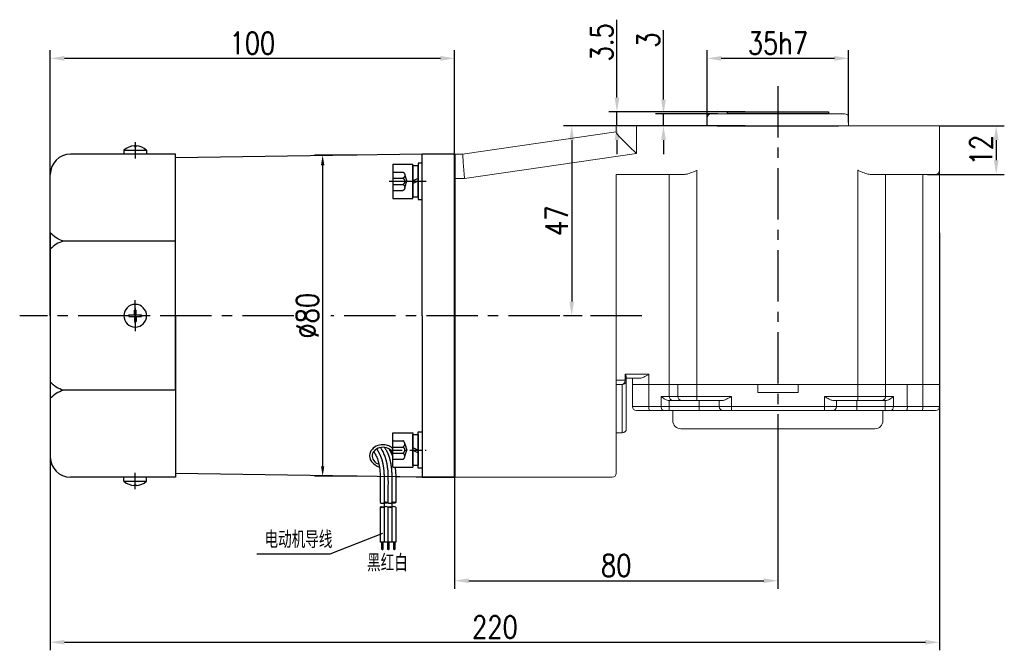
# Model space of a CAD drawing. Header units: inches. Extents: x -739 to 4096, y 9 to 1581.
# Tile 22 of 36: x 2753 to 2997, y 352 to 508. Entities that reach past the tile are written whole.
import ezdxf

# ---------------------------------------------------------------- set-up
doc = ezdxf.new("R2010")
doc.units = ezdxf.units.IN
doc.header["$LTSCALE"] = 10
doc.header["$MEASUREMENT"] = 0
doc.linetypes.add('CENTER', pattern=[10.16, 6.35, -1.27, 1.27, -1.27])
doc.linetypes.add('HIDDEN', pattern=[1.905, 1.27, -0.635])
for name, color, linetype in [('1轮廓实线层', 7, 'Continuous'), ('2细线层', 4, 'Continuous'), ('3中心线层', 1, 'CENTER'), ('4虚线层', 6, 'HIDDEN'), ('5剖面线层', 2, 'Continuous'), ('6文字层', 3, 'Continuous'), ('7标注层', 4, 'Continuous')]:
    doc.layers.add(name, color=color, linetype=linetype)
doc.layers.add('图层2', color=4, linetype='Continuous', lineweight=40)
doc.styles.add('PC_TEXTSTYLE', font='isocp.shx', dxfattribs={"width": 0.8, "bigfont": 'HZFS.SHX'})
doc.styles.add('TH_GBDIM', font='romans.shx', dxfattribs={"width": 0.8, "bigfont": 'gbcbig.shx'})
doc.dimstyles.new('TH_GBDIM', dxfattribs={"dimtxt": 3.5, "dimasz": 2.5, "dimexe": 2, "dimexo": 0, "dimgap": 1, "dimtad": 1, "dimdec": 4, "dimdsep": 46, "dimtxsty": 'TH_GBDIM', "dimcen": 0.09, "dimclrd": 4, "dimclre": 4, "dimclrt": 3, "dimadec": 0, "dimazin": 0, "dimtfac": 1, "dimtdec": 4, "dimtmove": 0, "dimatfit": 3, "dimfxl": 1, "dimtzin": 0, "dimarcsym": 0})
pattern_1 = [(45, (2694.6997, 228.9088), (1.436841, -1.436841), [])]
pattern_2 = [(45, (2692.7797, 228.9088), (1.436841, -1.436841), [])]

# ---------------------------------------------------------------- blocks, each defined once
blk = doc.blocks.new('*D77')
at = {"layer": '7标注层', "color": 4, "lineweight": -2, "transparency": 16777216}
for p, q in [((2940.8, 400.61), (2940.8, 367.07)), ((2860.8, 394.69), (2860.8, 367.07)), ((2864.3, 369.07), (2937.3, 369.07))]:
    blk.add_line(p, q, dxfattribs=at)
at = {"layer": '7标注层', "color": 4, "transparency": 16777216}
for points in [[(2864.3, 369.65), (2864.3, 368.48), (2860.8, 369.07)], [(2937.3, 369.65), (2937.3, 368.48), (2940.8, 369.07)]]:
    blk.add_solid(points, dxfattribs=at)
at = {"layer": 'Defpoints', "color": 0, "transparency": 16777216}
for p in [(2940.8, 400.61), (2860.8, 394.69), (2940.8, 369.07)]:
    blk.add_point(p, dxfattribs=at)
at = {"layer": '7标注层', "color": 3, "transparency": 16777216, "insert": (2900.8, 372.82), "char_height": 5.5, "attachment_point": 5, "style": 'TH_GBDIM'}
blk.add_mtext('80', dxfattribs=at)
blk = doc.blocks.new('*D78')
at = {"layer": '7标注层', "color": 4, "lineweight": -2, "transparency": 16777216}
for p, q in [((2900.8, 481.69), (2887.79, 481.69)), ((2889.79, 478.19), (2889.79, 438.19)), ((2892.33, 434.69), (2887.79, 434.69))]:
    blk.add_line(p, q, dxfattribs=at)
at = {"layer": '7标注层', "color": 4, "transparency": 16777216}
for points in [[(2889.21, 478.19), (2890.37, 478.19), (2889.79, 481.69)], [(2889.21, 438.19), (2890.37, 438.19), (2889.79, 434.69)]]:
    blk.add_solid(points, dxfattribs=at)
at = {"layer": 'Defpoints', "color": 0, "transparency": 16777216}
for p in [(2900.8, 481.69), (2889.79, 434.69), (2892.33, 434.69)]:
    blk.add_point(p, dxfattribs=at)
at = {"layer": '7标注层', "color": 3, "transparency": 16777216, "insert": (2886.04, 458.19), "char_height": 5.5, "attachment_point": 5, "rotation": 90, "style": 'TH_GBDIM'}
blk.add_mtext('{47}{}{}', dxfattribs=at)
blk = doc.blocks.new('*D79')
at = {"layer": '7标注层', "color": 4, "lineweight": -2, "transparency": 16777216}
for p, q in [((2980.8, 481.69), (2996.82, 481.69)), ((2994.82, 478.19), (2994.82, 473.19)), ((2977.8, 469.69), (2996.82, 469.69))]:
    blk.add_line(p, q, dxfattribs=at)
at = {"layer": '7标注层', "color": 4, "transparency": 16777216}
for points in [[(2994.24, 478.19), (2995.4, 478.19), (2994.82, 481.69)], [(2994.24, 473.19), (2995.4, 473.19), (2994.82, 469.69)]]:
    blk.add_solid(points, dxfattribs=at)
at = {"layer": 'Defpoints', "color": 0, "transparency": 16777216}
for p in [(2980.8, 481.69), (2977.8, 469.69), (2994.82, 469.69)]:
    blk.add_point(p, dxfattribs=at)
at = {"layer": '7标注层', "color": 3, "transparency": 16777216, "insert": (2991.07, 475.69), "char_height": 5.5, "attachment_point": 5, "rotation": 90, "style": 'TH_GBDIM'}
blk.add_mtext('{12}{}{}', dxfattribs=at)
blk = doc.blocks.new('*D80')
at = {"layer": '7标注层', "color": 4, "lineweight": -2, "transparency": 16777216}
for p, q in [((2912.49, 488.19), (2912.49, 505.41)), ((2925.91, 484.69), (2910.49, 484.69)), ((2912.49, 481.69), (2912.49, 484.69)), ((2928.3, 481.69), (2910.49, 481.69)), ((2912.49, 478.19), (2912.49, 474.69))]:
    blk.add_line(p, q, dxfattribs=at)
at = {"layer": '7标注层', "color": 4, "transparency": 16777216}
for points in [[(2911.91, 488.19), (2913.08, 488.19), (2912.49, 484.69)], [(2911.91, 478.19), (2913.08, 478.19), (2912.49, 481.69)]]:
    blk.add_solid(points, dxfattribs=at)
at = {"layer": 'Defpoints', "color": 0, "transparency": 16777216}
for p in [(2912.49, 484.69), (2925.91, 484.69), (2928.3, 481.69)]:
    blk.add_point(p, dxfattribs=at)
at = {"layer": '7标注层', "color": 3, "transparency": 16777216, "insert": (2908.74, 502.95), "char_height": 5.5, "attachment_point": 5, "rotation": 90, "style": 'TH_GBDIM'}
blk.add_mtext('3', dxfattribs=at)
blk = doc.blocks.new('*D89')
at = {"layer": '7标注层', "color": 4, "lineweight": -2, "transparency": 16777216}
for p, q in [((2900.98, 488.69), (2900.98, 507.99)), ((2932.71, 485.19), (2898.98, 485.19)), ((2900.98, 481.69), (2900.98, 485.19)), ((2932.71, 481.69), (2898.98, 481.69)), ((2900.98, 478.19), (2900.98, 474.69))]:
    blk.add_line(p, q, dxfattribs=at)
at = {"layer": '7标注层', "color": 4, "transparency": 16777216}
for points in [[(2900.4, 488.69), (2901.57, 488.69), (2900.98, 485.19)], [(2900.4, 478.19), (2901.57, 478.19), (2900.98, 481.69)]]:
    blk.add_solid(points, dxfattribs=at)
at = {"layer": 'Defpoints', "color": 0, "transparency": 16777216}
for p in [(2932.71, 485.19), (2900.98, 481.69), (2932.71, 481.69)]:
    blk.add_point(p, dxfattribs=at)
at = {"layer": '7标注层', "color": 3, "transparency": 16777216, "insert": (2897.23, 502.38), "char_height": 5.5, "attachment_point": 5, "rotation": 90, "style": 'TH_GBDIM'}
blk.add_mtext('3.5', dxfattribs=at)
blk = doc.blocks.new('*D87')
at = {"layer": '7标注层', "color": 4, "lineweight": -2, "transparency": 16777216}
for p, q in [((2760.76, 453.12), (2760.76, 500.42)), ((2860.8, 474.69), (2860.8, 500.42)), ((2764.26, 498.42), (2857.3, 498.42))]:
    blk.add_line(p, q, dxfattribs=at)
at = {"layer": '7标注层', "color": 4, "transparency": 16777216}
for points in [[(2764.26, 499), (2764.26, 497.83), (2760.76, 498.42)], [(2857.3, 499), (2857.3, 497.83), (2860.8, 498.42)]]:
    blk.add_solid(points, dxfattribs=at)
at = {"layer": 'Defpoints', "color": 0, "transparency": 16777216}
for p in [(2860.8, 498.42), (2860.8, 474.69), (2760.76, 453.12)]:
    blk.add_point(p, dxfattribs=at)
at = {"layer": '7标注层', "color": 3, "transparency": 16777216, "insert": (2810.78, 502.17), "char_height": 5.5, "attachment_point": 5, "style": 'TH_GBDIM'}
blk.add_mtext('100', dxfattribs=at)
blk = doc.blocks.new('*D88')
at = {"layer": '7标注层', "color": 4, "lineweight": -2, "transparency": 16777216}
for p, q in [((2836.72, 474.45), (2826.16, 474.45)), ((2828.16, 471.95), (2828.16, 397.43)), ((2836.72, 394.93), (2826.16, 394.93))]:
    blk.add_line(p, q, dxfattribs=at)
at = {"layer": '7标注层', "color": 4, "transparency": 16777216}
for points in [[(2827.74, 471.95), (2828.58, 471.95), (2828.16, 474.45)], [(2827.74, 397.43), (2828.58, 397.43), (2828.16, 394.93)]]:
    blk.add_solid(points, dxfattribs=at)
at = {"layer": 'Defpoints', "color": 0, "transparency": 16777216}
for p in [(2836.72, 474.45), (2828.16, 394.93), (2836.72, 394.93)]:
    blk.add_point(p, dxfattribs=at)
at = {"layer": '7标注层', "color": 3, "transparency": 16777216, "insert": (2824.41, 434.69), "char_height": 5.5, "attachment_point": 5, "rotation": 90, "style": 'TH_GBDIM'}
blk.add_mtext('{%%c80}{}{}', dxfattribs=at)
blk = doc.blocks.new('*D76')
at = {"layer": '7标注层', "color": 4, "lineweight": -2, "transparency": 16777216}
for p, q in [((2760.76, 455.18), (2760.76, 351.83)), ((2980.8, 455.18), (2980.8, 351.83)), ((2764.26, 353.83), (2977.3, 353.83))]:
    blk.add_line(p, q, dxfattribs=at)
at = {"layer": '7标注层', "color": 4, "transparency": 16777216}
for points in [[(2764.26, 354.41), (2764.26, 353.25), (2760.76, 353.83)], [(2977.3, 354.41), (2977.3, 353.25), (2980.8, 353.83)]]:
    blk.add_solid(points, dxfattribs=at)
at = {"layer": 'Defpoints', "color": 0, "transparency": 16777216}
for p in [(2760.76, 455.18), (2980.8, 455.18), (2980.8, 353.83)]:
    blk.add_point(p, dxfattribs=at)
at = {"layer": '7标注层', "color": 3, "transparency": 16777216, "insert": (2870.78, 357.58), "char_height": 5.5, "attachment_point": 5, "style": 'TH_GBDIM'}
blk.add_mtext('220', dxfattribs=at)
blk = doc.blocks.new('GB93_5_0.65_R')
at = {"layer": '1轮廓实线层'}
for p, q in [((3.85, 1.3), (-3.85, 1.3)), ((-3.85, 1.3), (-3.85, 0)), ((-3.85, 0), (3.85, 0)), ((0, 0), (-0.56, 1.3)), ((0.7, 0), (0.14, 1.3)), ((3.85, 0), (3.85, 1.3))]:
    blk.add_line(p, q, dxfattribs=at)
blk = doc.blocks.new('A$C2A8800F1')
at = {"layer": '1轮廓实线层'}
for p, q in [((7, 9.25), (6, 9.25)), ((6, 9.25), (6, 7.4)), ((6, 7.4), (6, 2.1)), ((7, 7.4), (7, 9.25)), ((7, 2.1), (7, 7.4)), ((6, 2.1), (6, 0.25)), ((6, 0.25), (7, 0.25)), ((7, 0.25), (7, 2.1))]:
    blk.add_line(p, q, dxfattribs=at)
at = {"layer": '1轮廓实线层', "rotation": 89.99999999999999}
blk.add_blockref('GB93_5_0.65_R', (6, 4.75), dxfattribs=at)
blk = doc.blocks.new('GB／T70.1M5M8')
at = {"layer": '1轮廓实线层'}
for p, q in [((0, -4.25), (0, 4.25)), ((0, 4.25), (5, 4.25)), ((5, 4.25), (5, -4.25)), ((0, -4.25), (5, -4.25))]:
    blk.add_line(p, q, dxfattribs=at)
at = {"layer": '4虚线层'}
for p, q in [((0, 2.29), (2.5, 2.29)), ((0, 0.76), (2.5, 0.76)), ((3, 1.53), (3.45, 0)), ((3, -1.53), (3.45, 0)), ((0, -0.76), (2.5, -0.76)), ((0, -2.29), (2.5, -2.29))]:
    blk.add_line(p, q, dxfattribs=at)
for centre in [(2.17, 1.53), (2.17, 0), (2.17, -1.53)]:
    blk.add_arc(centre, 0.833, 293.5487, 66.4513, dxfattribs=at)
blk = doc.blocks.new('*D242')
at = {"layer": '7标注层', "color": 4, "lineweight": -2, "transparency": 16777216}
for p, q in [((2923.3, 481.69), (2923.3, 500.42)), ((2958.3, 482.51), (2958.3, 500.42)), ((2926.8, 498.42), (2954.8, 498.42))]:
    blk.add_line(p, q, dxfattribs=at)
at = {"layer": '7标注层', "color": 4, "transparency": 16777216}
for points in [[(2926.8, 499), (2926.8, 497.83), (2923.3, 498.42)], [(2954.8, 499), (2954.8, 497.83), (2958.3, 498.42)]]:
    blk.add_solid(points, dxfattribs=at)
at = {"layer": 'Defpoints', "color": 0, "transparency": 16777216}
for p in [(2958.3, 498.42), (2958.3, 482.51), (2923.3, 481.69)]:
    blk.add_point(p, dxfattribs=at)
at = {"layer": '7标注层', "color": 3, "transparency": 16777216, "insert": (2940.8, 502.17), "char_height": 5.5, "attachment_point": 5, "style": 'TH_GBDIM'}
blk.add_mtext('\\A1;35h7', dxfattribs=at)

msp = doc.modelspace()

# ---------------------------------------------------------------- hatches: boundary and pattern name
at = {"layer": '5剖面线层'}
h = msp.add_hatch(dxfattribs=at)
h.set_pattern_fill('ANSI31', color=256, scale=0.64, angle=90, style=0)
h.set_pattern_definition(pattern_2)
edge = h.paths.add_edge_path()
edge.add_spline(control_points=[(2843.362, 387.291), (2843.202, 387.211), (2842.882, 387.051), (2842.562, 387.211), (2842.402, 387.291)], knot_values=[0, 0, 0, 0, 0.5059644, 1.0119289, 1.0119289, 1.0119289, 1.0119289], degree=3, periodic=0)
edge.add_spline(control_points=[(2842.402, 387.291), (2842.562, 387.371), (2842.882, 387.531), (2843.202, 387.371), (2843.362, 387.291)], knot_values=[0, 0, 0, 0, 0.5059644, 1.0119289, 1.0119289, 1.0119289, 1.0119289], degree=3, periodic=0)
h = msp.add_hatch(dxfattribs=at)
h.set_pattern_fill('ANSI31', color=256, scale=0.64, angle=90, style=0)
h.set_pattern_definition(pattern_2)
edge = h.paths.add_edge_path()
edge.add_spline(control_points=[(2843.362, 388.411), (2843.522, 388.491), (2843.842, 388.651), (2844.162, 388.491), (2844.322, 388.411)], knot_values=[0, 0, 0, 0, 0.5059644, 1.0119289, 1.0119289, 1.0119289, 1.0119289], degree=3, periodic=0)
edge.add_spline(control_points=[(2844.322, 388.411), (2844.162, 388.331), (2843.842, 388.171), (2843.522, 388.331), (2843.362, 388.411)], knot_values=[0, 0, 0, 0, 0.5059644, 1.0119289, 1.0119289, 1.0119289, 1.0119289], degree=3, periodic=0)
h = msp.add_hatch(dxfattribs=at)
h.set_pattern_fill('ANSI31', color=256, scale=0.64, angle=90, style=0)
h.set_pattern_definition(pattern_1)
edge = h.paths.add_edge_path()
edge.add_spline(control_points=[(2845.282, 387.291), (2845.122, 387.211), (2844.802, 387.051), (2844.482, 387.211), (2844.322, 387.291)], knot_values=[0, 0, 0, 0, 0.5059644, 1.0119289, 1.0119289, 1.0119289, 1.0119289], degree=3, periodic=0)
edge.add_spline(control_points=[(2844.322, 387.291), (2844.482, 387.371), (2844.802, 387.531), (2845.122, 387.371), (2845.282, 387.291)], knot_values=[0, 0, 0, 0, 0.5059644, 1.0119289, 1.0119289, 1.0119289, 1.0119289], degree=3, periodic=0)
h = msp.add_hatch(dxfattribs=at)
h.set_pattern_fill('ANSI31', color=256, scale=0.64, angle=90, style=0)
h.set_pattern_definition(pattern_1)
edge = h.paths.add_edge_path()
edge.add_spline(control_points=[(2845.282, 388.411), (2845.442, 388.491), (2845.762, 388.651), (2846.082, 388.491), (2846.242, 388.411)], knot_values=[0, 0, 0, 0, 0.5059644, 1.0119289, 1.0119289, 1.0119289, 1.0119289], degree=3, periodic=0)
edge.add_spline(control_points=[(2846.242, 388.411), (2846.082, 388.331), (2845.762, 388.171), (2845.442, 388.331), (2845.282, 388.411)], knot_values=[0, 0, 0, 0, 0.5059644, 1.0119289, 1.0119289, 1.0119289, 1.0119289], degree=3, periodic=0)

# ---------------------------------------------------------------- linework, layer by layer
for p, q in [((2778.997, 475.691), (2778.997, 474.691)), ((2778.997, 475.691), (2784.597, 475.691)), ((2781.597, 476.755), (2781.597, 476.593)), ((2781.597, 476.593), (2781.997, 476.593)), ((2781.997, 476.755), (2781.997, 476.593)), ((2784.597, 475.691), (2784.597, 474.691)), ((2779.797, 474.691), (2765.761, 474.691)), ((2781.297, 474.691), (2779.797, 474.691)), ((2781.497, 474.691), (2781.297, 474.691)), ((2782.997, 474.691), (2781.497, 474.691)), ((2791.761, 474.691), (2782.997, 474.691)), ((2791.761, 473.691), (2791.761, 474.691)), ((2791.761, 455.062), (2791.761, 473.691)), ((2760.761, 464.691), (2760.761, 469.691)), ((2760.761, 434.691), (2760.761, 464.691)), ((2791.761, 434.691), (2791.761, 455.062)), ((2781.597, 434.891), (2781.597, 436.091)), ((2781.597, 436.091), (2781.997, 436.091)), ((2781.997, 434.891), (2781.997, 436.091)), ((2760.761, 434.691), (2760.761, 404.691)), ((2780.219, 434.891), (2781.597, 434.891)), ((2780.219, 434.691), (2780.219, 434.891)), ((2780.219, 434.691), (2780.219, 434.491)), ((2780.219, 434.491), (2781.597, 434.491)), ((2781.597, 434.491), (2781.597, 433.291)), ((2781.997, 434.891), (2783.375, 434.891)), ((2781.997, 434.491), (2783.375, 434.491)), ((2781.997, 434.491), (2781.997, 433.291)), ((2783.375, 434.691), (2783.375, 434.891)), ((2783.375, 434.691), (2783.375, 434.491)), ((2791.761, 434.691), (2791.761, 414.319)), ((2781.597, 433.291), (2781.997, 433.291)), ((2791.761, 414.319), (2791.761, 395.691)), ((2760.761, 404.691), (2760.761, 399.691)), ((2779.797, 394.691), (2765.761, 394.691)), ((2778.997, 393.691), (2778.997, 394.691)), ((2781.297, 394.691), (2779.797, 394.691)), ((2781.497, 394.691), (2781.297, 394.691)), ((2782.997, 394.691), (2781.497, 394.691)), ((2791.761, 394.691), (2782.997, 394.691)), ((2784.597, 393.691), (2784.597, 394.691)), ((2791.761, 395.691), (2791.761, 394.691)), ((2852.797, 394.691), (2860.797, 394.691)), ((2778.997, 393.691), (2784.597, 393.691)), ((2781.597, 392.627), (2781.597, 392.788)), ((2781.597, 392.788), (2781.997, 392.788)), ((2781.997, 392.627), (2781.997, 392.788))]:
    msp.add_line(p, q)
at = {"color": 4}
msp.add_line((2829.908, 375.618), (2811.9, 375.618), dxfattribs=at)
for centre, radius, start, end in [((2781.797, 472.557), 4.202, 92.72782, 131.78072), ((2781.797, 472.557), 4.202, 48.21928, 87.27218), ((2765.761, 469.691), 5, 90, 180), ((2781.797, 434.691), 2.8, 0, 180), ((2781.797, 434.691), 2.8, 180, 0), ((2765.761, 399.691), 5, 180, 270), ((2781.797, 396.824), 4.202, 228.21928, 267.27218), ((2781.797, 396.824), 4.202, 272.72782, 311.78072)]:
    msp.add_arc(centre, radius, start, end)
msp.add_ellipse((2843.05, 399.926), major_axis=(2.645, 0), ratio=0.8210669, start_param=0.3893775, end_param=4.3399555)
msp.add_open_spline([(2845.497, 401.805), (2845.349, 401.946), (2845.186, 402.074), (2844.684, 402.392), (2844.316, 402.544), (2843.369, 402.769), (2842.769, 402.772), (2841.641, 402.516), (2841.114, 402.258), (2840.392, 401.624), (2840.146, 401.3), (2839.841, 400.621), (2839.765, 400.274), (2839.765, 399.926), (2839.765, 399.682), (2839.802, 399.438), (2839.965, 398.909), (2840.627, 397.821), (2842.211, 397.198)], degree=3, knots=[3.8520115, 3.8520115, 3.8520115, 3.8520115, 4.0543722, 4.0543722, 4.4314523, 4.4314523, 4.9815414, 4.9815414, 5.5316305, 5.5316305, 5.9295236, 5.9295236, 6.2831853, 6.2831853, 6.2831853, 6.5312098, 6.5312098, 6.8439632, 6.8439632, 6.8439632, 6.8439632])
at = {"layer": '1轮廓实线层', "color": 115, "linetype": 'Continuous', "lineweight": 15}
msp.add_line((2925.8, 485.691), (2925.796, 485.691), dxfattribs=at)
at = {"layer": '1轮廓实线层'}
for p, q in [((2928.296, 484.691), (2928.296, 485.191)), ((2928.296, 485.191), (2953.296, 485.191)), ((2953.296, 485.191), (2953.296, 484.691)), ((2953.296, 484.691), (2928.296, 484.691)), ((2925.796, 481.691), (2955.796, 481.691)), ((2852.797, 474.691), (2791.761, 473.773)), ((2860.797, 474.691), (2852.797, 474.691)), ((2852.797, 434.691), (2852.797, 474.691)), ((2852.797, 434.691), (2852.797, 474.691)), ((2852.797, 434.691), (2852.797, 474.691)), ((2791.761, 453.171), (2764.038, 453.171)), ((2791.761, 416.21), (2791.761, 434.691)), ((2852.797, 434.691), (2852.797, 394.691)), ((2852.797, 434.691), (2852.797, 394.691)), ((2791.761, 416.21), (2764.038, 416.21)), ((2852.797, 394.691), (2791.761, 395.608)), ((2852.797, 394.691), (2846.238, 394.789)), ((2860.797, 394.691), (2851.297, 394.691)), ((2860.797, 394.691), (2852.797, 394.691)), ((2860.797, 394.691), (2852.797, 394.691)), ((2842.402, 392.376), (2842.402, 388.411)), ((2844.322, 392.376), (2844.322, 388.411)), ((2846.242, 392.376), (2846.242, 388.411)), ((2842.402, 387.291), (2842.402, 378.641)), ((2844.322, 387.291), (2844.322, 378.641)), ((2846.242, 387.291), (2846.242, 378.641)), ((2846.242, 378.641), (2842.402, 378.641)), ((2842.689, 378.641), (2842.689, 376.83)), ((2843.009, 378.641), (2843.009, 376.83)), ((2844.17, 378.641), (2844.17, 376.83)), ((2844.517, 378.641), (2844.517, 376.83)), ((2845.72, 378.641), (2845.72, 376.83)), ((2846.04, 378.641), (2846.04, 376.83))]:
    msp.add_line(p, q, dxfattribs=at)
at = {"layer": '1轮廓实线层', "color": 7, "linetype": 'Continuous', "lineweight": 15}
for p, q in [((2923.296, 483.691), (2923.296, 481.691)), ((2924.296, 484.691), (2957.296, 484.691)), ((2958.296, 481.691), (2958.296, 483.692)), ((2862.797, 474.691), (2900.797, 480.191)), ((2900.797, 480.106), (2900.797, 481.691)), ((2900.797, 481.691), (2905.796, 481.691)), ((2905.796, 481.691), (2905.796, 474.852)), ((2905.796, 481.691), (2975.796, 481.691)), ((2975.796, 481.691), (2980.796, 481.691)), ((2980.796, 481.691), (2980.796, 470.691)), ((2860.797, 474.691), (2862.797, 474.691)), ((2905.796, 474.852), (2863.229, 468.691)), ((2920.726, 470.691), (2920.726, 417.691)), ((2960.617, 417.691), (2960.617, 470.691)), ((2980.796, 470.691), (2980.796, 417.691)), ((2863.229, 468.691), (2860.797, 468.691)), ((2917.726, 469.691), (2900.797, 469.691)), ((2900.797, 469.691), (2900.797, 400.691)), ((2913.92, 469.691), (2913.92, 417.691)), ((2975.796, 469.691), (2963.617, 469.691)), ((2967.452, 469.691), (2967.452, 417.691)), ((2979.796, 469.691), (2975.796, 469.691)), ((2976.664, 417.691), (2976.664, 469.691)), ((2902.975, 418.691), (2902.975, 420.191)), ((2902.975, 420.191), (2908.847, 420.191)), ((2903.296, 419.423), (2903.296, 418.691)), ((2906.601, 419.191), (2903.296, 419.191)), ((2904.796, 417.691), (2904.796, 419.191)), ((2908.847, 420.191), (2908.847, 417.691)), ((2900.797, 418.691), (2902.975, 418.691)), ((2902.297, 417.691), (2900.797, 417.691)), ((2902.297, 405.691), (2902.297, 417.691)), ((2903.296, 418.691), (2902.975, 418.691)), ((2903.296, 418.691), (2903.296, 406.691)), ((2904.796, 412.191), (2904.796, 417.691)), ((2904.796, 417.691), (2908.847, 417.691)), ((2908.847, 417.691), (2908.847, 412.191)), ((2908.847, 417.691), (2913.92, 417.691)), ((2913.92, 417.691), (2913.92, 414.691)), ((2913.92, 417.691), (2916.028, 417.691)), ((2916.028, 414.691), (2916.028, 417.691)), ((2916.028, 417.691), (2920.726, 417.691)), ((2920.726, 417.691), (2920.726, 414.691)), ((2920.726, 417.691), (2935.796, 417.691)), ((2920.726, 417.691), (2960.617, 417.691)), ((2935.796, 415.691), (2935.796, 417.691)), ((2945.796, 417.691), (2945.796, 415.691)), ((2945.796, 417.691), (2960.617, 417.691)), ((2960.617, 414.691), (2960.617, 417.691)), ((2960.617, 417.691), (2965.316, 417.691)), ((2965.316, 417.691), (2967.452, 417.691)), ((2967.452, 417.691), (2967.452, 414.691)), ((2967.452, 417.691), (2972.814, 417.691)), ((2972.814, 417.691), (2972.814, 412.191)), ((2972.814, 417.691), (2976.664, 417.691)), ((2976.664, 412.191), (2976.664, 417.691)), ((2976.664, 417.691), (2980.796, 417.691)), ((2980.796, 417.691), (2980.796, 412.191)), ((2911.93, 414.691), (2913.92, 414.691)), ((2911.93, 412.191), (2911.93, 414.691)), ((2913.92, 414.691), (2916.028, 414.691)), ((2916.028, 414.691), (2920.726, 414.691)), ((2920.726, 414.691), (2929.296, 414.691)), ((2920.726, 413.691), (2920.726, 414.691)), ((2929.296, 414.691), (2929.296, 412.191)), ((2935.796, 415.691), (2945.796, 415.691)), ((2952.296, 414.691), (2960.617, 414.691)), ((2952.296, 412.191), (2952.296, 414.691)), ((2960.617, 414.691), (2965.316, 414.691)), ((2960.617, 414.691), (2960.617, 413.691)), ((2965.316, 414.691), (2967.452, 414.691)), ((2967.452, 414.691), (2969.368, 414.691)), ((2969.368, 414.691), (2969.368, 412.191)), ((2904.796, 412.191), (2908.847, 412.191)), ((2908.847, 412.191), (2911.93, 412.191)), ((2911.93, 412.191), (2913.866, 412.191)), ((2913.921, 413.691), (2913.866, 413.692)), ((2913.866, 413.692), (2913.866, 412.191)), ((2913.866, 412.191), (2921.296, 412.191)), ((2913.866, 412.191), (2913.866, 411.191)), ((2914.86, 413.691), (2913.921, 413.691)), ((2916.967, 413.691), (2914.86, 413.691)), ((2920.726, 413.691), (2916.967, 413.691)), ((2927.06, 413.691), (2920.726, 413.691)), ((2921.296, 413.691), (2921.296, 412.191)), ((2921.296, 412.191), (2926.296, 412.191)), ((2921.296, 412.191), (2921.296, 411.191)), ((2926.296, 412.191), (2926.296, 413.691)), ((2926.296, 412.191), (2929.296, 412.191)), ((2929.296, 412.191), (2952.296, 412.191)), ((2929.296, 412.191), (2929.296, 411.191)), ((2952.296, 411.191), (2952.296, 412.191)), ((2952.296, 412.191), (2955.296, 412.191)), ((2960.617, 413.691), (2954.532, 413.691)), ((2955.296, 413.691), (2955.296, 412.191)), ((2955.296, 412.191), (2960.296, 412.191)), ((2960.296, 413.691), (2960.296, 412.191)), ((2960.296, 411.191), (2960.296, 412.191)), ((2960.296, 412.191), (2967.369, 412.191)), ((2964.376, 413.691), (2960.617, 413.691)), ((2966.512, 413.691), (2964.376, 413.691)), ((2967.388, 413.691), (2966.512, 413.691)), ((2967.369, 412.191), (2967.369, 413.691)), ((2967.369, 412.191), (2969.368, 412.191)), ((2967.369, 411.191), (2967.369, 412.191)), ((2969.368, 412.191), (2972.814, 412.191)), ((2972.814, 412.191), (2976.664, 412.191)), ((2976.664, 412.191), (2980.796, 412.191)), ((2909.037, 411.191), (2905.796, 411.191)), ((2912.575, 411.191), (2909.037, 411.191)), ((2913.866, 411.191), (2912.575, 411.191)), ((2921.296, 411.191), (2913.866, 411.191)), ((2914.796, 411.191), (2914.796, 408.691)), ((2927.296, 411.191), (2921.296, 411.191)), ((2929.296, 411.191), (2927.296, 411.191)), ((2952.296, 411.191), (2929.296, 411.191)), ((2954.296, 411.191), (2952.296, 411.191)), ((2960.296, 411.191), (2954.296, 411.191)), ((2967.369, 411.191), (2960.296, 411.191)), ((2966.796, 408.691), (2966.796, 411.191)), ((2968.702, 411.191), (2967.369, 411.191)), ((2972.641, 411.191), (2968.702, 411.191)), ((2976.49, 411.191), (2972.641, 411.191)), ((2979.796, 411.191), (2976.49, 411.191)), ((2902.297, 405.691), (2900.797, 405.691)), ((2964.796, 406.691), (2916.796, 406.691)), ((2900.797, 400.691), (2900.797, 395.691)), ((2899.797, 394.691), (2860.797, 394.691))]:
    msp.add_line(p, q, dxfattribs=at)
at = {"layer": '1轮廓实线层', "color": 7, "linetype": 'Continuous', "lineweight": 15, "flags": 128}
for points in [[(2862.797, 474.691), (2862.803, 474.599), (2862.823, 474.329), (2862.855, 473.887), (2862.898, 473.287), (2862.951, 472.547), (2863.013, 471.691), (2863.081, 470.743), (2863.154, 469.733), (2863.229, 468.691)], [(2911.93, 412.191), (2911.942, 411.996), (2911.979, 411.808), (2912.038, 411.636), (2912.119, 411.484), (2912.217, 411.36), (2912.328, 411.267), (2912.449, 411.21), (2912.575, 411.191)]]:
    msp.add_lwpolyline(points, dxfattribs=at)
at = {"layer": '1轮廓实线层', "color": 7, "linetype": 'Continuous', "lineweight": 15}
for centre, radius, start, end in [((2924.296, 483.691), 1, 90, 180), ((2957.296, 483.691), 1, 0, 90), ((2979.796, 470.691), 1, 270, 0), ((2902.097, 418.556), 0.888, 282.96715, 8.75181), ((2902.297, 418.691), 1, 270, 0), ((2914.891, 414.662), 0.971, 178.27456, 268.1638), ((2916.999, 414.662), 0.971, 178.2746, 268.16376), ((2966.481, 414.662), 0.971, 271.83631, 1.72552), ((2905.796, 412.191), 1, 180, 270), ((2910.306, 411.95), 1.479, 170.62172, 210.8799), ((2927.296, 412.191), 1, 180, 270), ((2954.296, 412.191), 1, 270, 0), ((2968.493, 412.052), 0.886, 283.63506, 9.03328), ((2971.245, 411.949), 1.588, 331.51786, 8.77971), ((2975.094, 411.949), 1.589, 331.51849, 8.77908), ((2979.796, 412.191), 1, 270, 0), ((2916.796, 408.691), 2, 180, 270), ((2964.796, 408.691), 2, 270, 0), ((2902.297, 406.691), 1, 270, 0), ((2899.797, 395.691), 1, 270, 0)]:
    msp.add_arc(centre, radius, start, end, dxfattribs=at)
for points, knots in [([(2905.796, 474.852), (2905.793, 474.855), (2905.463, 475.173), (2904.793, 475.818), (2903.802, 476.777), (2902.924, 477.639), (2902.183, 478.384), (2901.525, 479.075), (2900.937, 479.741), (2900.844, 479.984), (2900.797, 480.106)], [0, 0, 0, 0, 0.0016274, 0.1435129, 0.2910808, 0.4426062, 0.5569336, 0.6742378, 0.8367196, 1, 1, 1, 1]), ([(2920.726, 470.691), (2920.722, 470.689), (2920.444, 470.564), (2919.702, 470.237), (2918.673, 469.802), (2917.987, 469.721), (2917.726, 469.691)], [0, 0, 0, 0, 0.0041816, 0.2699415, 0.7228421, 1, 1, 1, 1]), ([(2963.617, 469.691), (2963.356, 469.721), (2962.67, 469.802), (2961.642, 470.237), (2960.899, 470.564), (2960.621, 470.689), (2960.617, 470.691)], [0, 0, 0, 0, 0.2771575, 0.7300585, 0.9958189, 1, 1, 1, 1]), ([(2903.296, 419.423), (2903.279, 419.527), (2903.242, 419.757), (2903.079, 420.039), (2902.976, 420.19), (2902.975, 420.191)], [0, 0, 0, 0, 0.4522733, 0.9943778, 1, 1, 1, 1]), ([(2908.847, 420.191), (2908.844, 420.189), (2908.616, 420.052), (2908.055, 419.716), (2907.297, 419.288), (2906.788, 419.217), (2906.601, 419.191)], [0, 0, 0, 0, 0.0039338, 0.2968827, 0.7420332, 1, 1, 1, 1]), ([(2913.866, 413.692), (2913.698, 413.715), (2913.264, 413.774), (2912.585, 414.143), (2912.151, 414.49), (2911.932, 414.689), (2911.93, 414.691)], [0, 0, 0, 0, 0.2155191, 0.5542573, 0.9961242, 1, 1, 1, 1]), ([(2929.296, 414.691), (2929.293, 414.689), (2929.236, 414.656), (2928.834, 414.424), (2928.194, 414.064), (2927.495, 413.743), (2927.179, 413.705), (2927.06, 413.691)], [0, 0, 0, 0, 0.00400856, 0.07249537, 0.50897763, 0.81504259, 1, 1, 1, 1]), ([(2954.532, 413.691), (2954.413, 413.705), (2954.097, 413.743), (2953.398, 414.064), (2952.758, 414.424), (2952.356, 414.656), (2952.299, 414.689), (2952.296, 414.691)], [0, 0, 0, 0, 0.1849577, 0.4910232, 0.9275046, 0.9959923, 1, 1, 1, 1]), ([(2969.368, 414.691), (2969.366, 414.689), (2969.132, 414.473), (2968.686, 414.115), (2967.982, 413.753), (2967.557, 413.709), (2967.388, 413.691)], [0, 0, 0, 0, 0.0037974, 0.4727625, 0.7897273, 1, 1, 1, 1])]:
    msp.add_open_spline(points, degree=3, knots=knots, dxfattribs=at)
at = {"layer": '1轮廓实线层'}
for points in [[(2764.038, 453.171), (2762.25, 453.935), (2760.761, 455.183)], [(2764.038, 453.171), (2762.25, 452.408), (2760.761, 451.16)], [(2764.038, 416.21), (2762.25, 416.974), (2760.761, 418.221)], [(2764.038, 416.21), (2762.25, 415.446), (2760.761, 414.198)], [(2842.402, 388.411), (2842.882, 388.251), (2843.362, 388.411)], [(2842.402, 387.291), (2842.882, 387.451), (2843.362, 387.291)], [(2843.362, 388.411), (2843.842, 388.571), (2844.322, 388.411)], [(2844.322, 388.411), (2843.842, 388.251), (2843.362, 388.411)], [(2844.322, 387.291), (2843.842, 387.451), (2843.362, 387.291)], [(2844.322, 388.411), (2844.802, 388.251), (2845.282, 388.411)], [(2844.322, 387.291), (2844.802, 387.451), (2845.282, 387.291)], [(2845.282, 388.411), (2845.762, 388.571), (2846.242, 388.411)], [(2846.242, 388.411), (2845.762, 388.251), (2845.282, 388.411)], [(2846.242, 387.291), (2845.762, 387.451), (2845.282, 387.291)], [(2843.362, 387.291), (2842.882, 387.131), (2842.402, 387.291)], [(2845.282, 387.291), (2844.802, 387.131), (2844.322, 387.291)]]:
    msp.add_spline(points, degree=3, dxfattribs=at)
for points, knots in [([(2842.463, 402.044), (2842.98, 401.144), (2844.373, 398.302), (2844.344, 394.974), (2844.322, 392.376)], [6.3976843, 6.3976843, 6.3976843, 6.3976843, 9.7079115, 21.4886171, 21.4886171, 21.4886171, 21.4886171]), ([(2840.778, 401.038), (2840.914, 400.882), (2840.978, 400.772), (2841.23, 400.324), (2841.399, 399.988), (2841.658, 399.389), (2841.756, 399.127), (2841.928, 398.581), (2842.002, 398.299), (2842.192, 397.422), (2842.276, 396.798), (2842.381, 395.487), (2842.401, 394.799), (2842.411, 393.536), (2842.407, 392.97), (2842.402, 392.393)], [5.9841875, 5.9841875, 5.9841875, 5.9841875, 6.6664417, 6.6664417, 8.7718044, 8.7718044, 10.4554113, 10.4554113, 12.1390182, 12.1390182, 15.506232, 15.506232, 18.8734458, 18.8734458, 21.4886171, 21.4886171, 21.4886171, 21.4886171]), ([(2846.082, 397.167), (2846.102, 397.021), (2846.115, 396.906), (2846.261, 395.397), (2846.255, 393.988), (2846.243, 392.542), (2846.242, 392.451), (2846.241, 392.36)], [14.6266384, 14.6266384, 14.6266384, 14.6266384, 14.9654114, 14.9654114, 21.0765947, 21.0765947, 21.4886171, 21.4886171, 21.4886171, 21.4886171])]:
    msp.add_open_spline(points, degree=3, knots=knots, dxfattribs=at)
msp.add_open_spline([(2844.641, 401.661), (2845.006, 401.019), (2845.285, 400.339), (2845.497, 399.696)], degree=3, dxfattribs=at)
at = {"layer": '2细线层'}
for points in [[(2842.689, 376.83), (2842.841, 376.863), (2842.982, 376.799), (2843.009, 376.83)], [(2844.17, 376.83), (2844.349, 376.863), (2844.489, 376.799), (2844.517, 376.83)], [(2845.72, 376.83), (2845.872, 376.863), (2846.012, 376.799), (2846.04, 376.83)]]:
    msp.add_spline(points, degree=3, dxfattribs=at)
at = {"layer": '3中心线层', "ltscale": 0.2}
for p, q in [((2940.796, 491.55), (2940.796, 400.608)), ((2781.797, 477.675), (2781.797, 473.637)), ((2844.624, 467.965), (2853.808, 467.965)), ((2781.797, 432.879), (2781.797, 438.516)), ((2781.797, 436.502), (2781.797, 430.865)), ((2821.002, 434.691), (2753.198, 434.691)), ((2907.163, 434.691), (2830.18, 434.691))]:
    msp.add_line(p, q, dxfattribs=at)
at = {"layer": '3中心线层', "ltscale": 0.05}
msp.add_line((2844.624, 401.417), (2853.808, 401.417), dxfattribs=at)
at = {"layer": '3中心线层'}
for p, q in [((2781.797, 391.707), (2781.797, 395.744)), ((2843.362, 392.376), (2843.362, 388.411)), ((2845.282, 392.376), (2845.282, 388.411)), ((2843.362, 388.411), (2843.362, 378.641)), ((2845.282, 388.411), (2845.282, 378.641))]:
    msp.add_line(p, q, dxfattribs=at)
for points, knots in [([(2843.495, 402.067), (2843.98, 401.269), (2844.184, 400.831), (2844.455, 400.126), (2844.543, 399.871), (2844.699, 399.36), (2844.768, 399.103), (2844.95, 398.327), (2845.04, 397.804), (2845.247, 396.166), (2845.284, 395.042), (2845.291, 393.406), (2845.286, 392.885), (2845.282, 392.368)], [7.3040811, 7.3040811, 7.3040811, 7.3040811, 9.4389375, 9.4389375, 10.6170295, 10.6170295, 11.7951215, 11.7951215, 14.1513055, 14.1513055, 19.1468511, 19.1468511, 21.4886171, 21.4886171, 21.4886171, 21.4886171]), ([(2841.542, 401.71), (2841.805, 401.266), (2841.969, 400.975), (2842.35, 400.23), (2842.545, 399.778), (2842.783, 399.072), (2842.853, 398.833), (2842.977, 398.341), (2843.032, 398.091), (2843.202, 397.168), (2843.276, 396.469), (2843.36, 395.028), (2843.37, 394.288), (2843.368, 393.153), (2843.365, 392.77), (2843.362, 392.385)], [5.8469386, 5.8469386, 5.8469386, 5.8469386, 7.5315901, 7.5315901, 10.1458814, 10.1458814, 11.4683917, 11.4683917, 12.790902, 12.790902, 16.2669826, 16.2669826, 19.7430632, 19.7430632, 21.4886171, 21.4886171, 21.4886171, 21.4886171])]:
    msp.add_open_spline(points, degree=3, knots=knots, dxfattribs=at)
at = {"layer": '7标注层'}
msp.add_lwpolyline([(2842.953, 380.768), (2829.908, 375.618)], dxfattribs=at)
at = {"layer": '图层2', "color": 0}
msp.add_line((2860.797, 474.691), (2860.797, 394.691), dxfattribs=at)

# ---------------------------------------------------------------- block references
at = {"layer": '1轮廓实线层', "xscale": -1, "rotation": 180}
for name, p in [('GB／T70.1M5M8', (2845.497, 467.965)), ('A$C2A8800F1', (2845.797, 406.167))]:
    msp.add_blockref(name, p, dxfattribs=at)
at = {"layer": '1轮廓实线层'}
for name, p in [('A$C2A8800F1', (2845.797, 463.215)), ('A$C2A8800F1', (2845.797, 463.215)), ('GB／T70.1M5M8', (2845.497, 401.417))]:
    msp.add_blockref(name, p, dxfattribs=at)

# ---------------------------------------------------------------- texts
at = {"layer": '6文字层', "insert": (2830.574, 381.347), "char_height": 4.2, "width": 19.03537, "attachment_point": 3, "style": 'PC_TEXTSTYLE'}
msp.add_mtext('{\\C3;电动机导线}', dxfattribs=at)
at = {"layer": '6文字层', "color": 7, "insert": (2839.148, 375.566), "char_height": 4.2, "width": 11.6689, "attachment_point": 1, "style": 'PC_TEXTSTYLE'}
msp.add_mtext('{\\C3;黑红白}', dxfattribs=at)

# ---------------------------------------------------------------- dimensions: what is measured, and where the dimension line sits
at = {"layer": '7标注层'}
for base, p1, p2, picture, middle in [((2900.983, 481.691), (2932.711, 485.191), (2932.711, 481.691), '*D89', (2900.983, 502.381)), ((2912.494, 484.691), (2928.296, 481.691), (2925.91, 484.691), '*D80', (2912.494, 502.945))]:
    dim = msp.add_linear_dim(base=base, p1=p1, p2=p2, angle=90, dimstyle='TH_GBDIM', override={"dimtxt": 5.5, "dimasz": 3.5, "dimdec": 1, "dimadec": 1}, dxfattribs=at)
    dim.commit()
    dim.dimension.update_dxf_attribs({"geometry": picture, "text_midpoint": middle, "dimtype": 160})
for base, p1, p2, picture, middle in [((2860.797, 498.416), (2760.761, 453.116), (2860.797, 474.691), '*D87', (2810.779, 498.416)), ((2980.796, 353.83), (2760.761, 455.183), (2980.796, 455.183), '*D76', (2870.778, 353.83)), ((2940.796, 369.067), (2860.797, 394.691), (2940.796, 400.608), '*D77', (2900.797, 369.067))]:
    dim = msp.add_linear_dim(base=base, p1=p1, p2=p2, dimstyle='TH_GBDIM', override={"dimtxt": 5.5, "dimasz": 3.5, "dimgap": 1, "dimtad": 1, "dimjust": 0, "dimdec": 1, "dimlfac": 1, "dimse1": 0, "dimse2": 0, "dimsd1": 0, "dimsd2": 0, "dimadec": 1}, dxfattribs=at)
    dim.commit()
    dim.dimension.update_dxf_attribs({"geometry": picture, "text_midpoint": middle, "dimtype": 160})
dim = msp.add_linear_dim(base=(2958.296, 498.416), p1=(2923.296, 481.691), p2=(2958.296, 482.513), text='\\A1;<>h7', dimstyle='TH_GBDIM', override={"dimtxt": 5.5, "dimasz": 3.5, "dimgap": 1, "dimtad": 1, "dimjust": 0, "dimdec": 1, "dimlfac": 1, "dimse1": 0, "dimse2": 0, "dimsd1": 0, "dimsd2": 0, "dimadec": 1}, dxfattribs=at)
dim.commit()
dim.dimension.update_dxf_attribs({"geometry": '*D242', "text_midpoint": (2940.796, 498.416), "dimtype": 160})
for base, p1, p2, picture, middle in [((2889.79, 434.691), (2900.797, 481.691), (2892.325, 434.691), '*D78', (2886.04, 458.191)), ((2994.82, 469.691), (2980.796, 481.691), (2977.796, 469.691), '*D79', (2991.07, 475.691))]:
    dim = msp.add_linear_dim(base=base, p1=p1, p2=p2, angle=90, text='{<>}{}{}', dimstyle='TH_GBDIM', override={"dimtxt": 5.5, "dimasz": 3.5, "dimdec": 1, "dimadec": 1}, dxfattribs=at)
    dim.commit()
    dim.dimension.update_dxf_attribs({"geometry": picture, "text_midpoint": middle})
at = {"layer": '7标注层', "color": 7}
dim = msp.add_linear_dim(base=(2828.158, 394.932), p1=(2836.716, 474.449), p2=(2836.715, 394.932), angle=90, text='{%%c<>}{}{}', dimstyle='TH_GBDIM', override={"dimtxt": 5.5, "dimasz": 2.5, "dimgap": 1, "dimtad": 1, "dimjust": 0, "dimdec": 0, "dimlfac": 1, "dimse1": 0, "dimse2": 0, "dimsd1": 0, "dimsd2": 0, "dimadec": 0}, dxfattribs=at)
dim.commit()
dim.dimension.update_dxf_attribs({"geometry": '*D88', "text_midpoint": (2828.158, 434.691), "dimtype": 160})

doc.saveas('drawing.dxf')
